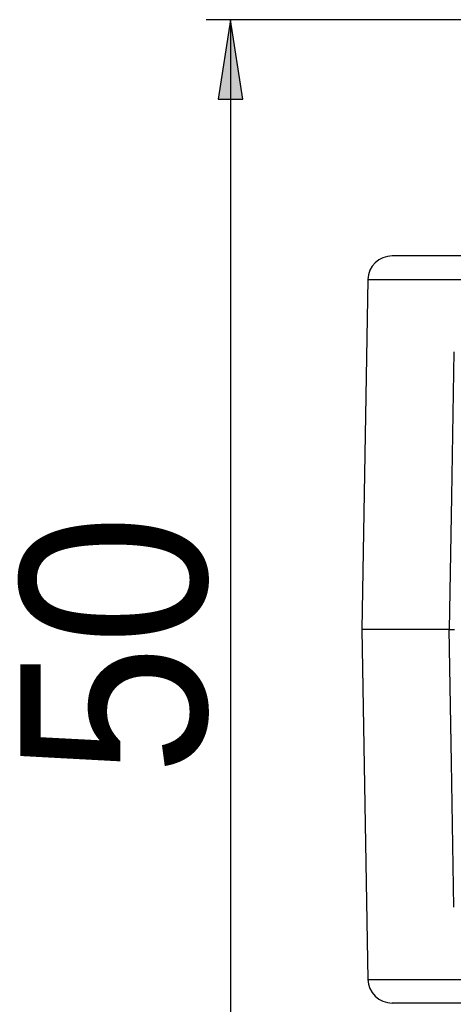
# Model space of a CAD drawing. Extents: x 81 to 182, y -154 to -33.
# Tile 2 of 9: x 118 to 128, y -141 to -118. Entities that reach past the tile are written whole.
import ezdxf

# ---------------------------------------------------------------- set-up
doc = ezdxf.new("R2010")
doc.units = 0
doc.layers.add('CAPA_1', color=7, linetype='CONTINUOUS')

# ---------------------------------------------------------------- blocks, each defined once
blk = doc.blocks.new('*U67')
at = {"layer": 'CAPA_1', "color": 7}
blk.add_solid([(122.981, -119.653), (122.694, -119.653), (122.981, -117.803)], dxfattribs=at)
at = {"layer": 'CAPA_1', "color": 7, "extrusion": (0, 0, -1)}
blk.add_solid([(-122.981, -119.653), (-122.981, -117.803), (-123.269, -119.653)], dxfattribs=at)
blk = doc.blocks.new('BLOCK_26')
at = {"layer": 'CAPA_1'}
blk.add_lwpolyline([(122.981, -117.803), (122.694, -119.653), (123.269, -119.653), (122.981, -117.803)], dxfattribs=at)
at = {"layer": 'CAPA_1', "color": 7}
blk.add_blockref('*U67', (0, 0), dxfattribs=at)
blk = doc.blocks.new('BLOCK_28')
at = {"layer": 'CAPA_1'}
blk.add_lwpolyline([(140.911, -117.803), (122.416, -117.803)], dxfattribs=at)
blk = doc.blocks.new('BLOCK_30')
at = {"layer": 'CAPA_1'}
blk.add_lwpolyline([(122.981, -117.803), (122.981, -145.871)], dxfattribs=at)
blk = doc.blocks.new('BLOCK_31')
at = {"layer": 'CAPA_1', "color": 7, "insert": (122.481, -135.371), "char_height": 4.318, "attachment_point": 7, "rotation": 90}
blk.add_mtext('\\fArial|b0|i0|c0|p34;\\W0.9045;50', dxfattribs=at)

msp = doc.modelspace()

# ---------------------------------------------------------------- linework, layer by layer
at = {"layer": 'CAPA_1', "color": 7}
for points in [[(129.728, -123.294), (126.736, -123.294)], [(126.17, -123.844), (126.027, -131.977)], [(128.167, -125.525), (128.109, -128.886), (128.055, -131.977)], [(126.027, -131.977), (126.17, -140.111)], [(128.055, -131.977), (126.027, -131.977)], [(128.167, -138.43), (128.109, -135.069), (128.055, -131.977)], [(129.728, -140.661), (126.736, -140.661)]]:
    msp.add_lwpolyline(points, dxfattribs=at)
at = {"layer": 'CAPA_1', "color": 253}
for points in [[(126.17, -123.844), (129.025, -123.844)], [(126.17, -140.111), (129.025, -140.111)]]:
    msp.add_lwpolyline(points, dxfattribs=at)
at = {"layer": 'CAPA_1', "color": 7}
for points in [[(126.736, -123.294), (126.428, -123.293), (126.175, -123.539), (126.17, -123.844)], [(126.17, -140.111), (126.175, -140.416), (126.428, -140.662), (126.736, -140.661)]]:
    msp.add_open_spline(points, degree=3, dxfattribs=at)
msp.add_open_spline([(128.055, -131.977), (128.072, -131.977), (128.09, -131.977), (128.105, -131.977), (128.12, -131.977), (128.132, -131.977), (128.143, -131.977), (128.154, -131.977), (128.163, -131.977), (128.17, -131.977), (128.177, -131.977), (128.18, -131.977), (128.184, -131.977)], degree=3, knots=[0, 0, 0, 0, 1, 1, 1, 2, 2, 2, 3, 3, 3, 4, 4, 4, 4], dxfattribs=at)
msp.add_open_spline([(128.055, -131.977), (128.072, -131.977), (128.09, -131.977), (128.105, -131.977), (128.12, -131.977), (128.132, -131.977), (128.143, -131.977), (128.154, -131.977), (128.163, -131.977), (128.17, -131.977), (128.177, -131.977), (128.18, -131.977), (128.184, -131.977)], degree=3, knots=[0, 0, 0, 0, 1, 1, 1, 2, 2, 2, 3, 3, 3, 4, 4, 4, 4], dxfattribs=at)

# ---------------------------------------------------------------- block references
at = {"layer": 'CAPA_1'}
for name in ['BLOCK_28', 'BLOCK_26', 'BLOCK_30', 'BLOCK_31']:
    msp.add_blockref(name, (0, 0), dxfattribs=at)

doc.saveas('drawing.dxf')
